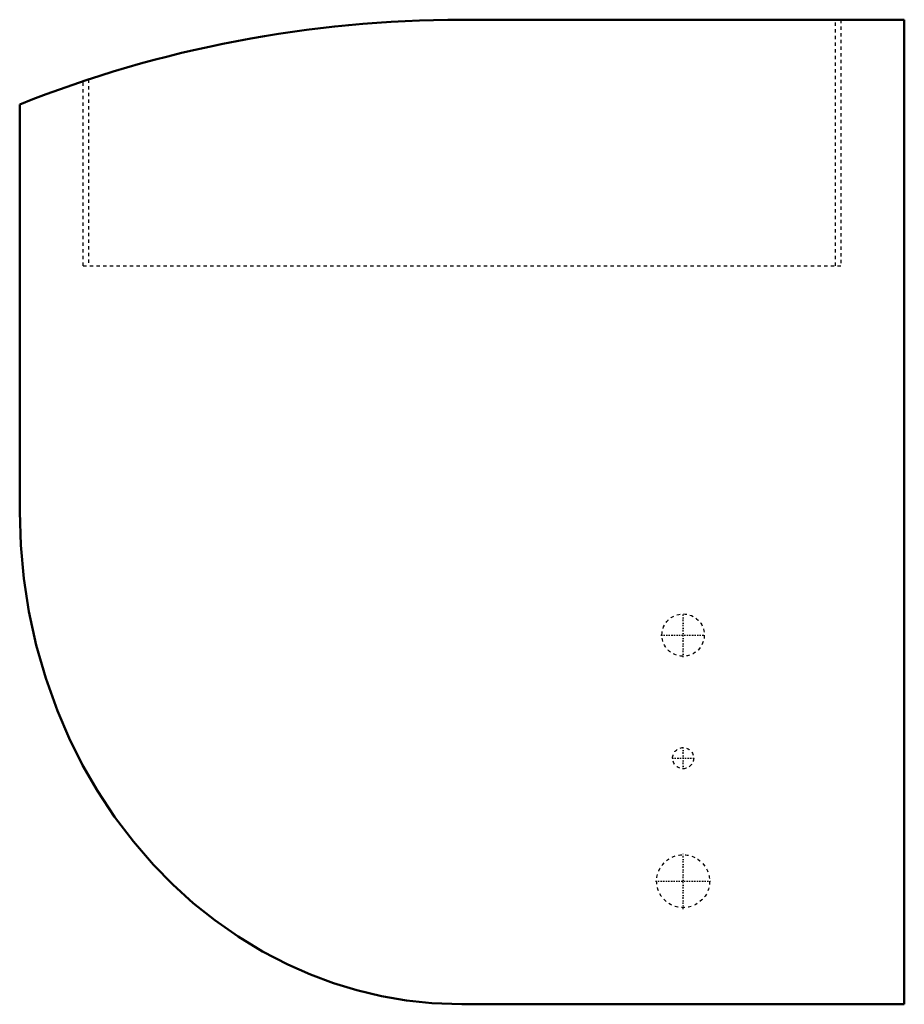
# Model space of a CAD drawing. Header units: millimetres. Extents: x -265 to 0, y -148 to 148.
import ezdxf

# ---------------------------------------------------------------- set-up
doc = ezdxf.new("R2010")
doc.units = ezdxf.units.MM
doc.linetypes.add('Center', pattern=[1.5, 0.45, -0.5, 0.05, -0.5])
doc.linetypes.add('Dashed', pattern=[2, 1, -1])
for name, color, linetype, lineweight in [('AM_0', 7, 'Continuous', 50), ('AM_7', 7, 'Center', 25), ('AM_9', 6, 'Dashed', 25)]:
    doc.layers.add(name, color=color, linetype=linetype, lineweight=lineweight)

# ---------------------------------------------------------------- blocks, each defined once
blk = doc.blocks.new('1_FTXF18BVJU9_PART4_0_in_FTXF18BVJU9_2')
at = {"layer": 'AM_7'}
for p, q in [((-66.28, -77.15), (-66.28, -70.49)), ((-69.61, -73.82), (-62.94, -73.82))]:
    blk.add_line(p, q, dxfattribs=at)
at = {"layer": 'AM_9'}
blk.add_circle((-66.28, -73.82), 3.17, dxfattribs=at)
blk = doc.blocks.new('2_FTXF18BVJU9_PART3_0_in_FTXF18BVJU9_2')
at = {"layer": 'AM_7'}
for p, q in [((-66.28, -43.58), (-66.28, -30.24)), ((-72.95, -36.91), (-59.61, -36.91))]:
    blk.add_line(p, q, dxfattribs=at)
at = {"layer": 'AM_9'}
blk.add_circle((-66.28, -36.91), 6.35, dxfattribs=at)
blk = doc.blocks.new('3_FTXF18BVJU9_PART2_0_in_FTXF18BVJU9_2')
at = {"layer": 'AM_7'}
for p, q in [((-66.278125, -119.0625), (-66.278125, -102.39375)), ((-74.6125, -110.728125), (-57.94375, -110.728125))]:
    blk.add_line(p, q, dxfattribs=at)
at = {"layer": 'AM_9'}
blk.add_circle((-66.278125, -110.728125), 7.9375, dxfattribs=at)
blk = doc.blocks.new('4_FTXF18BVJU9_PART1_0_in_FTXF18BVJU9_2')
at = {"layer": 'AM_0'}
for p, q in [((0, 147.64), (-132.56, 147.64)), ((0, -147.64), (0, 147.64)), ((-265.11, 122.24), (-265.11, 0)), ((-132.56, -147.64), (0, -147.64))]:
    blk.add_line(p, q, dxfattribs=at)
blk.add_lwpolyline([(-265.11, 0), (-264.81, -9.98), (-263.9, -19.94), (-262.38, -29.81), (-260.17, -39.92), (-257.32, -49.88), (-253.82, -59.62), (-250.28, -67.86), (-246.26, -75.89), (-241.78, -83.66), (-236.66, -91.4), (-231.05, -98.8), (-224.99, -105.82), (-219.21, -111.72), (-213.09, -117.27), (-206.64, -122.43), (-199.63, -127.34), (-192.31, -131.79), (-184.71, -135.73), (-177.99, -138.69), (-171.09, -141.26), (-164.06, -143.41), (-156.66, -145.18), (-149.16, -146.47), (-141.59, -147.29), (-132.56, -147.64)], dxfattribs=at)
blk.add_arc((-132.56, -210.95), 358.59, 90, 111.6947, dxfattribs=at)
at = {"layer": 'AM_9'}
for p, q in [((-20.64, 73.82), (-20.64, 147.64)), ((-19.05, 147.64), (-19.05, 73.82)), ((-246.06, 73.82), (-246.06, 129.2)), ((-244.48, 129.72), (-244.48, 73.82)), ((-246.06, 73.82), (-19.05, 73.82))]:
    blk.add_line(p, q, dxfattribs=at)

msp = doc.modelspace()

# ---------------------------------------------------------------- block references
for name in ['4_FTXF18BVJU9_PART1_0_in_FTXF18BVJU9_2', '2_FTXF18BVJU9_PART3_0_in_FTXF18BVJU9_2', '1_FTXF18BVJU9_PART4_0_in_FTXF18BVJU9_2', '3_FTXF18BVJU9_PART2_0_in_FTXF18BVJU9_2']:
    msp.add_blockref(name, (0, 0))

doc.saveas('drawing.dxf')
